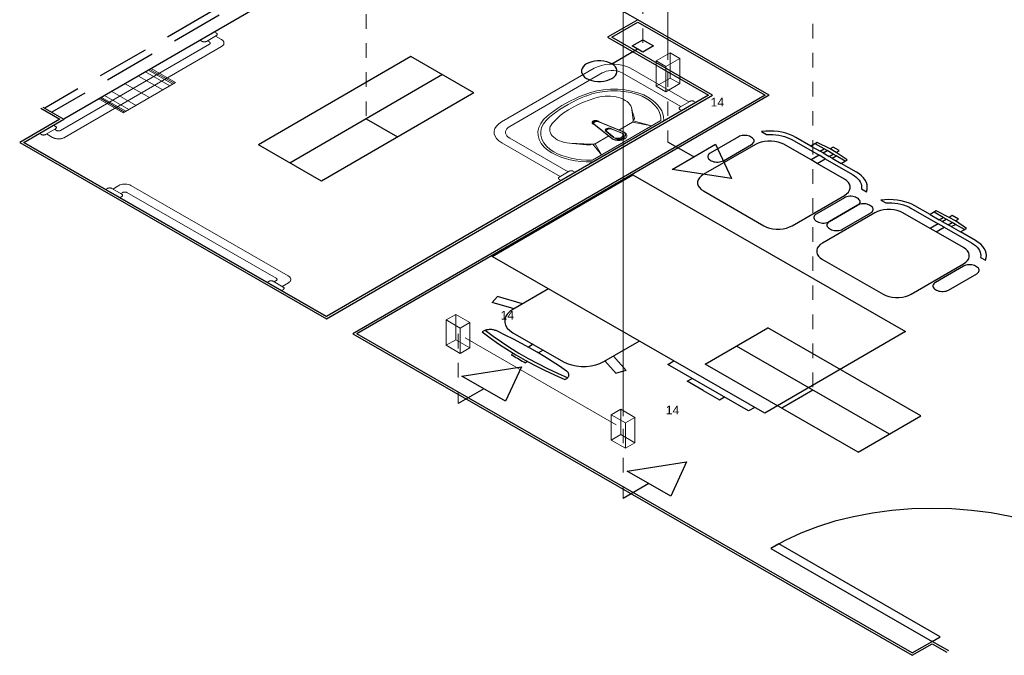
# Model space of a CAD drawing. Header units: feet. Extents: x -18 to 1038, y -110 to 48.
# Tile 2 of 199: x -7.4 to 1.07, y -89.58 to -84.11. Entities that reach past the tile are written whole.
import ezdxf

# ---------------------------------------------------------------- set-up
doc = ezdxf.new("R2010")
doc.units = ezdxf.units.FT
doc.header["$MEASUREMENT"] = 0
doc.linetypes.add('HIDDEN', pattern=[0.9525, 0.635, -0.3175])
doc.linetypes.add('JIS_02_1.2', pattern=[0.25, 0.125, -0.125])
for name, color, linetype in [('1', 1, 'Continuous'), ('Arq-parede-alta', 5, 'Continuous'), ('JANELA', 3, 'Continuous'), ('MOBILARIO', 8, 'Continuous'), ('P-SIMBOL', 5, 'Continuous'), ('parede', 5, 'Continuous'), ('porta', 3, 'Continuous'), ('PROJEÇÃO', 6, 'HIDDEN')]:
    doc.layers.add(name, color=color, linetype=linetype)
for name, color, linetype, lineweight in [('DI-Pontilhado', 7, 'JIS_02_1.2', 5), ('EL-Condutos', 4, 'Continuous', 5), ('EL-Conexões', 9, 'Continuous', 5), ('LOUÇAS', 1, 'Continuous', 9), ('Textos', 7, 'Continuous', 5)]:
    doc.layers.add(name, color=color, linetype=linetype, lineweight=lineweight)
doc.styles.add('Arial', font='arial.ttf')

msp = doc.modelspace()

# ---------------------------------------------------------------- linework, layer by layer
at = {"layer": '1', "color": 251}
msp.add_line((-2.0823, -84.1095), (-3.6445, -83.2115), dxfattribs=at)
msp.add_lwpolyline([(1.8315, -88.6548), (1.7072, -88.586), (1.5726, -88.524), (1.429, -88.4692), (1.2773, -88.4221), (1.119, -88.3831), (0.9552, -88.3525), (0.7873, -88.3305), (0.6166, -88.3173), (0.4446, -88.313), (0.2727, -88.3177), (0.1021, -88.3313), (-0.0656, -88.3537), (-0.2292, -88.3847), (-0.3873, -88.4242), (-0.5385, -88.4716), (-0.6818, -88.5267), (-0.8159, -88.5891), (-0.9397, -88.6582)], dxfattribs=at)
at = {"layer": 'Arq-parede-alta', "color": 3, "ltscale": 0.03}
for p, q in [((-1.4737, -84.7588), (-4.7576, -86.6628)), ((-0.9541, -84.7582), (-4.4972, -86.8125))]:
    msp.add_line(p, q, dxfattribs=at)
at = {"layer": 'Arq-parede-alta', "color": 251, "ltscale": 0.03}
msp.add_lwpolyline([(-0.9541, -84.7582), (-2.0823, -84.1095), (-2.3416, -84.2599), (-1.4737, -84.7588)], dxfattribs=at)
at = {"layer": 'DI-Pontilhado'}
for p, q in [((-4.4175, -79.0624), (-4.4175, -84.9624)), ((-0.5767, -81.3952), (-0.5767, -87.2952)), ((-2.0381, -81.9345), (-2.0381, -84.3345)), ((-1.8234, -84.562), (-1.8234, -85.162)), ((-3.6279, -86.8121), (-3.6279, -87.4121)), ((-2.2085, -87.6281), (-2.2085, -88.2281))]:
    msp.add_line(p, q, dxfattribs=at)
at = {"layer": 'EL-Condutos', "linetype": 'Continuous'}
for p, q in [((-1.8234, -84.4535), (-1.8234, -79.262)), ((-2.2085, -87.5196), (-2.2085, -82.3281)), ((-2.2693, -87.5932), (-3.5671, -86.847))]:
    msp.add_line(p, q, dxfattribs=at)
at = {"layer": 'EL-Conexões'}
for p, q in [((-1.9251, -84.6819), (-1.9251, -84.4649)), ((-1.8041, -84.6117), (-1.8041, -84.3947)), ((-1.7217, -84.6591), (-1.7217, -84.4421)), ((-1.8427, -84.7293), (-1.8427, -84.5123)), ((-3.6476, -86.8619), (-3.6476, -86.6449)), ((-3.7297, -86.9095), (-3.7297, -86.6925)), ((-3.5261, -86.9317), (-3.5261, -86.7147)), ((-3.6082, -86.9793), (-3.6082, -86.7623)), ((-2.3103, -87.7255), (-2.3103, -87.5085)), ((-2.2282, -87.6779), (-2.2282, -87.4609)), ((-2.1888, -87.7953), (-2.1888, -87.5783)), ((-2.1067, -87.7477), (-2.1067, -87.5307))]:
    msp.add_line(p, q, dxfattribs=at)
for points in [[(-1.8041, -84.3947), (-1.9251, -84.4649), (-1.8427, -84.5123), (-1.7217, -84.4421), (-1.8041, -84.3947)], [(-1.8041, -84.6117), (-1.9251, -84.6819), (-1.8427, -84.7293), (-1.7217, -84.6591), (-1.8041, -84.6117)], [(-3.7297, -86.6925), (-3.6082, -86.7623), (-3.5261, -86.7147), (-3.6476, -86.6449), (-3.7297, -86.6925)], [(-3.7297, -86.9095), (-3.6082, -86.9793), (-3.5261, -86.9317), (-3.6476, -86.8619), (-3.7297, -86.9095)], [(-2.3103, -87.5085), (-2.1888, -87.5783), (-2.1067, -87.5307), (-2.2282, -87.4609), (-2.3103, -87.5085)], [(-2.3103, -87.7255), (-2.1888, -87.7953), (-2.1067, -87.7477), (-2.2282, -87.6779), (-2.3103, -87.7255)]]:
    msp.add_lwpolyline(points, dxfattribs=at)
at = {"layer": 'JANELA', "color": 251}
for p, q in [((-2.3069, -84.2598), (-2.0822, -84.1295)), ((-2.0822, -84.1295), (-0.9887, -84.7582)), ((-1.4391, -84.7588), (-2.3069, -84.2598)), ((-4.7575, -86.6828), (-1.4391, -84.7588)), ((-0.9887, -84.7582), (-4.5319, -86.8126)), ((-7.2154, -84.8707), (-7.0502, -84.9656)), ((-7.0502, -84.9656), (-7.3958, -85.1661)), ((-7.3958, -85.1661), (-4.7575, -86.6828)), ((-4.5319, -86.8126), (0.2761, -89.5767)), ((0.2761, -89.5767), (0.4489, -89.4765)), ((0.4489, -89.4765), (0.5739, -89.5483))]:
    msp.add_line(p, q, dxfattribs=at)
at = {"layer": 'LOUÇAS', "color": 251}
for p, q in [((-6.2876, -84.5435), (-6.0793, -84.6633)), ((-6.2766, -84.5371), (-6.0683, -84.6569)), ((-6.2647, -84.5303), (-6.0564, -84.65)), ((-3.2532, -84.989), (-2.4581, -84.528)), ((-2.1463, -84.5276), (-1.643, -84.817)), ((-6.3747, -84.594), (-6.1664, -84.7138)), ((-6.3133, -84.5584), (-6.105, -84.6782)), ((-3.1837, -85.0289), (-2.3887, -84.5679)), ((-2.2155, -84.5677), (-1.7121, -84.8571)), ((-6.0564, -84.65), (-6.5058, -84.9106)), ((-6.2811, -84.7803), (-6.4894, -84.6606)), ((-6.5058, -84.9106), (-6.7141, -84.7908)), ((-6.7023, -84.784), (-6.494, -84.9037)), ((-6.6913, -84.7776), (-6.483, -84.8973)), ((-6.6656, -84.7627), (-6.4573, -84.8824)), ((-6.6041, -84.7271), (-6.3958, -84.8468)), ((-1.8843, -84.9768), (-2.4719, -85.3174)), ((-2.4707, -85.0001), (-2.321, -85.1203)), ((-2.461, -85.0057), (-2.3113, -85.1259)), ((-2.4565, -85.3287), (-1.8662, -84.9865)), ((-2.4355, -84.9797), (-2.2266, -85.0656)), ((-2.4258, -84.9853), (-2.2169, -85.0711)), ((-2.315, -85.0455), (-2.2394, -85.0766)), ((-2.3053, -85.0511), (-2.2297, -85.0821)), ((-2.2466, -85.0589), (-2.1291, -84.9908)), ((-1.964, -85.023), (-2.1291, -84.9908)), ((-1.964, -85.023), (-2.122, -84.9798)), ((-2.68, -85.4182), (-3.1834, -85.1289)), ((-2.4502, -85.1769), (-2.3327, -85.1088)), ((-2.3562, -85.0694), (-2.3021, -85.1129)), ((-2.3465, -85.0749), (-2.2924, -85.1185)), ((-2.7491, -85.4583), (-3.2525, -85.1689)), ((-2.3937, -85.2721), (-2.4692, -85.1811)), ((-2.3937, -85.2721), (-2.4502, -85.1769))]:
    msp.add_line(p, q, dxfattribs=at)
for points in [[(-5.8433, -84.2859), (-5.826, -84.2959), (-5.826, -84.2959), (-5.8227, -84.2975), (-5.819, -84.2987), (-5.815, -84.2996), (-5.8108, -84.3), (-5.8065, -84.3), (-5.8023, -84.2996), (-5.7983, -84.2987), (-5.7946, -84.2975), (-5.7913, -84.2959), (-5.7913, -84.2959), (-5.7913, -84.2959), (-5.7049, -84.2458), (-5.7049, -84.2458), (-5.7022, -84.2439), (-5.7, -84.2417), (-5.6986, -84.2394), (-5.6978, -84.237), (-5.6979, -84.2345), (-5.6986, -84.2321), (-5.7001, -84.2298), (-5.7022, -84.2277), (-5.705, -84.2258), (-5.705, -84.2258), (-5.705, -84.2258), (-5.7223, -84.2158)], [(-7.1654, -85.0926), (-7.1133, -85.1225), (-7.1133, -85.1225), (-7.1086, -85.125), (-7.1035, -85.1272), (-7.0981, -85.1292), (-7.0924, -85.1309), (-7.0864, -85.1323), (-7.0803, -85.1334), (-7.0741, -85.1342), (-7.0677, -85.1347), (-7.0613, -85.1349), (-7.0549, -85.1347), (-7.0485, -85.1342), (-7.0423, -85.1334), (-7.0362, -85.1323), (-7.0302, -85.1309), (-7.0246, -85.1291), (-7.0192, -85.1271), (-7.0141, -85.1249), (-7.0094, -85.1224), (-7.0094, -85.1224), (-7.0094, -85.1224), (-5.6612, -84.3407), (-5.6612, -84.3407), (-5.6569, -84.338), (-5.653, -84.335), (-5.6496, -84.3319), (-5.6467, -84.3286), (-5.6442, -84.3252), (-5.6423, -84.3217), (-5.6409, -84.3181), (-5.6401, -84.3144), (-5.6398, -84.3107), (-5.6401, -84.307), (-5.641, -84.3033), (-5.6424, -84.2997), (-5.6443, -84.2962), (-5.6468, -84.2928), (-5.6498, -84.2895), (-5.6532, -84.2864), (-5.6571, -84.2834), (-5.6615, -84.2807), (-5.6615, -84.2807), (-5.6615, -84.2807), (-5.7135, -84.2508)], [(-5.7827, -84.2909), (-5.7653, -84.3008), (-5.7653, -84.3008), (-5.7639, -84.3018), (-5.7626, -84.3027), (-5.7614, -84.3038), (-5.7604, -84.3049), (-5.7596, -84.306), (-5.759, -84.3072), (-5.7585, -84.3084), (-5.7582, -84.3096), (-5.7581, -84.3108), (-5.7582, -84.3121), (-5.7585, -84.3133), (-5.7589, -84.3145), (-5.7596, -84.3157), (-5.7604, -84.3168), (-5.7614, -84.3179), (-5.7625, -84.319), (-5.7638, -84.3199), (-5.7652, -84.3208), (-5.7652, -84.3208), (-5.7652, -84.3208), (-7.0442, -85.0624), (-7.0442, -85.0624), (-7.0458, -85.0633), (-7.0475, -85.064), (-7.0493, -85.0647), (-7.0512, -85.0652), (-7.0532, -85.0657), (-7.0552, -85.0661), (-7.0573, -85.0664), (-7.0594, -85.0665), (-7.0615, -85.0666), (-7.0637, -85.0665), (-7.0658, -85.0664), (-7.0679, -85.0661), (-7.0699, -85.0657), (-7.0719, -85.0653), (-7.0738, -85.0647), (-7.0756, -85.064), (-7.0773, -85.0633), (-7.0789, -85.0625), (-7.0789, -85.0625), (-7.0789, -85.0625), (-7.0962, -85.0525)], [(-2.1463, -84.5276), (-2.1758, -84.5134), (-2.2092, -84.5023), (-2.2453, -84.4948), (-2.2832, -84.491), (-2.3216, -84.491), (-2.3594, -84.4949), (-2.3955, -84.5025), (-2.4287, -84.5137), (-2.4581, -84.528)], [(-2.2155, -84.5677), (-2.2319, -84.5598), (-2.2504, -84.5536), (-2.2705, -84.5494), (-2.2915, -84.5473), (-2.3128, -84.5474), (-2.3339, -84.5495), (-2.3539, -84.5538), (-2.3724, -84.5599), (-2.3887, -84.5679)], [(-2.0304, -84.7573), (-2.0815, -84.7383), (-2.1367, -84.7236), (-2.1949, -84.7135), (-2.255, -84.7082), (-2.3158, -84.7079), (-2.3761, -84.7125), (-2.4347, -84.722), (-2.4904, -84.7361), (-2.5421, -84.7546)], [(-2.0455, -84.7685), (-2.0936, -84.7505), (-2.1457, -84.7367), (-2.2006, -84.7272), (-2.2573, -84.7223), (-2.3146, -84.722), (-2.3714, -84.7264), (-2.4266, -84.7353), (-2.479, -84.7486), (-2.5277, -84.766)], [(-2.5421, -84.7546), (-2.5832, -84.7715), (-2.6231, -84.7894), (-2.6616, -84.8083), (-2.6988, -84.8281), (-2.7344, -84.8487), (-2.7685, -84.8703), (-2.801, -84.8926), (-2.8319, -84.9157), (-2.861, -84.9395)], [(-2.5273, -84.7659), (-2.5679, -84.7825), (-2.6072, -84.8001), (-2.6451, -84.8187), (-2.6817, -84.8382), (-2.7168, -84.8586), (-2.7504, -84.8798), (-2.7824, -84.9017), (-2.8127, -84.9245), (-2.8414, -84.948)], [(-2.4526, -84.7855), (-2.5019, -84.8016), (-2.5493, -84.8197), (-2.5944, -84.8395), (-2.637, -84.8611), (-2.677, -84.8842), (-2.7142, -84.909), (-2.7484, -84.9351), (-2.7794, -84.9625), (-2.8071, -84.991)], [(-2.1348, -84.8781), (-2.1376, -84.8645), (-2.1432, -84.8511), (-2.1513, -84.8381), (-2.162, -84.8258), (-2.1752, -84.8143), (-2.1905, -84.8037), (-2.2078, -84.7943), (-2.2269, -84.786), (-2.2476, -84.7791), (-2.2695, -84.7736), (-2.2923, -84.7696), (-2.3158, -84.7672), (-2.3396, -84.7663), (-2.3635, -84.7671), (-2.387, -84.7694), (-2.4099, -84.7733), (-2.4319, -84.7787), (-2.4526, -84.7855)], [(-1.8843, -84.9768), (-1.8846, -84.9505), (-1.8896, -84.9244), (-1.8992, -84.8987), (-1.9134, -84.8737), (-1.932, -84.8497), (-1.9547, -84.827), (-1.9814, -84.8057), (-2.0118, -84.7861), (-2.0455, -84.7685)], [(-1.8596, -84.9734), (-1.8606, -84.9461), (-1.8664, -84.919), (-1.8769, -84.8923), (-1.8921, -84.8664), (-1.9117, -84.8416), (-1.9356, -84.818), (-1.9636, -84.7959), (-1.9953, -84.7756), (-2.0304, -84.7573)], [(-1.7033, -84.892), (-1.7207, -84.8821), (-1.7207, -84.8821), (-1.7234, -84.8802), (-1.7256, -84.8781), (-1.7271, -84.8757), (-1.7278, -84.8733), (-1.7278, -84.8708), (-1.7271, -84.8684), (-1.7256, -84.8661), (-1.7235, -84.864), (-1.7208, -84.8621), (-1.7208, -84.8621), (-1.7208, -84.8621), (-1.6343, -84.812), (-1.6343, -84.812), (-1.6328, -84.8111), (-1.6311, -84.8104), (-1.6293, -84.8097), (-1.6274, -84.8091), (-1.6254, -84.8087), (-1.6234, -84.8083), (-1.6213, -84.808), (-1.6192, -84.8079), (-1.617, -84.8078), (-1.6149, -84.8079), (-1.6128, -84.808), (-1.6107, -84.8083), (-1.6087, -84.8086), (-1.6067, -84.8091), (-1.6048, -84.8097), (-1.603, -84.8103), (-1.6013, -84.8111), (-1.5997, -84.8119), (-1.5997, -84.8119), (-1.5997, -84.8119), (-1.5823, -84.8219)], [(-2.1124, -84.9574), (-2.1149, -84.9486), (-2.1173, -84.9398), (-2.1197, -84.931), (-2.1222, -84.9222), (-2.1247, -84.9134), (-2.1272, -84.9046), (-2.1297, -84.8958), (-2.1323, -84.887), (-2.1348, -84.8781)], [(-2.122, -84.9798), (-2.1233, -84.9685), (-2.1246, -84.9572), (-2.126, -84.9459), (-2.1274, -84.9346), (-2.1288, -84.9233), (-2.1303, -84.912), (-2.1318, -84.9007), (-2.1333, -84.8894), (-2.1348, -84.8781)], [(-2.861, -84.9395), (-2.8929, -84.9694), (-2.9171, -85.0016), (-2.9332, -85.0355), (-2.9409, -85.0703), (-2.9401, -85.1054), (-2.9308, -85.1401), (-2.913, -85.1737), (-2.8873, -85.2055), (-2.8541, -85.2349)], [(-2.8411, -84.9478), (-2.8711, -84.9759), (-2.8939, -85.0063), (-2.9092, -85.0382), (-2.9165, -85.071), (-2.9157, -85.1041), (-2.9069, -85.1368), (-2.8903, -85.1684), (-2.8661, -85.1984), (-2.8349, -85.2262)], [(-2.4188, -84.9865), (-2.421, -84.9844), (-2.4236, -84.9826), (-2.4266, -84.9809), (-2.43, -84.9795), (-2.4338, -84.9784), (-2.4377, -84.9776), (-2.4418, -84.9771), (-2.446, -84.977), (-2.4502, -84.9772), (-2.4543, -84.9777), (-2.4582, -84.9786), (-2.4619, -84.9797), (-2.4652, -84.9812), (-2.4682, -84.9829), (-2.4707, -84.9849), (-2.4727, -84.987), (-2.4742, -84.9893), (-2.4751, -84.9916), (-2.4755, -84.994), (-2.4752, -84.9964), (-2.4744, -84.9988), (-2.473, -85.0011), (-2.471, -85.0032), (-2.4686, -85.0052), (-2.4657, -85.007), (-2.4624, -85.0085), (-2.4588, -85.0097)], [(-2.1228, -84.9722), (-2.1204, -84.971), (-2.1182, -84.9697), (-2.1163, -84.9682), (-2.1147, -84.9665), (-2.1135, -84.9648), (-2.1127, -84.963), (-2.1122, -84.9612), (-2.1121, -84.9593), (-2.1124, -84.9574)], [(-1.8662, -84.9865), (-1.8649, -84.9852), (-1.8638, -84.9838), (-1.8627, -84.9824), (-1.8618, -84.9809), (-1.8611, -84.9795), (-1.8605, -84.978), (-1.86, -84.9765), (-1.8597, -84.9749), (-1.8596, -84.9734)], [(-7.226, -85.0876), (-7.2087, -85.0976), (-7.2087, -85.0976), (-7.2054, -85.0992), (-7.2017, -85.1004), (-7.1977, -85.1013), (-7.1935, -85.1017), (-7.1892, -85.1017), (-7.185, -85.1012), (-7.181, -85.1004), (-7.1773, -85.0992), (-7.174, -85.0976), (-7.174, -85.0976), (-7.174, -85.0976), (-7.0876, -85.0475), (-7.0876, -85.0475), (-7.0849, -85.0456), (-7.0827, -85.0434), (-7.0813, -85.0411), (-7.0805, -85.0387), (-7.0806, -85.0362), (-7.0813, -85.0338), (-7.0828, -85.0315), (-7.0849, -85.0294), (-7.0877, -85.0275), (-7.0877, -85.0275), (-7.0877, -85.0275), (-7.105, -85.0175)], [(-3.2532, -84.989), (-3.2778, -85.006), (-3.2969, -85.0252), (-3.31, -85.0461), (-3.3166, -85.0679), (-3.3165, -85.0901), (-3.3098, -85.112), (-3.2966, -85.1328), (-3.2773, -85.152), (-3.2525, -85.1689)], [(-3.1837, -85.0289), (-3.1974, -85.0383), (-3.2081, -85.049), (-3.2153, -85.0606), (-3.219, -85.0727), (-3.2189, -85.0851), (-3.2152, -85.0972), (-3.2078, -85.1088), (-3.1971, -85.1194), (-3.1834, -85.1289)], [(-2.8071, -84.991), (-2.8188, -85.003), (-2.828, -85.0157), (-2.8347, -85.029), (-2.8386, -85.0426), (-2.8398, -85.0563), (-2.8382, -85.0701), (-2.8339, -85.0836), (-2.8269, -85.0968), (-2.8173, -85.1094), (-2.8053, -85.1213), (-2.7909, -85.1323), (-2.7744, -85.1423), (-2.7561, -85.1511), (-2.7361, -85.1586), (-2.7147, -85.1648), (-2.6922, -85.1694), (-2.669, -85.1725), (-2.6453, -85.1741)], [(-2.4355, -84.9797), (-2.4387, -84.9793), (-2.4421, -84.9792), (-2.4454, -84.9793), (-2.4487, -84.9796), (-2.4519, -84.9801), (-2.455, -84.9808), (-2.4579, -84.9817), (-2.4606, -84.9828), (-2.4631, -84.9841), (-2.4653, -84.9856), (-2.4672, -84.9871), (-2.4688, -84.9888), (-2.4701, -84.9906), (-2.4709, -84.9925), (-2.4714, -84.9944), (-2.4716, -84.9963), (-2.4713, -84.9982), (-2.4707, -85.0001)], [(-2.4091, -84.9921), (-2.4112, -84.99), (-2.4139, -84.9881), (-2.4169, -84.9865), (-2.4203, -84.9851), (-2.424, -84.9839), (-2.428, -84.9831), (-2.4321, -84.9827), (-2.4363, -84.9825), (-2.4405, -84.9827), (-2.4446, -84.9833), (-2.4485, -84.9842), (-2.4522, -84.9853), (-2.4555, -84.9868), (-2.4585, -84.9885), (-2.461, -84.9904), (-2.463, -84.9926), (-2.4645, -84.9948), (-2.4654, -84.9972), (-2.4657, -84.9996), (-2.4655, -85.002), (-2.4647, -85.0044), (-2.4633, -85.0067), (-2.4613, -85.0088), (-2.4589, -85.0108), (-2.456, -85.0125), (-2.4527, -85.014), (-2.449, -85.0153)], [(-2.4258, -84.9853), (-2.429, -84.9849), (-2.4324, -84.9848), (-2.4357, -84.9849), (-2.439, -84.9852), (-2.4422, -84.9857), (-2.4453, -84.9864), (-2.4482, -84.9873), (-2.4509, -84.9884), (-2.4534, -84.9897), (-2.4556, -84.9911), (-2.4575, -84.9927), (-2.4591, -84.9944), (-2.4604, -84.9962), (-2.4612, -84.9981), (-2.4617, -85), (-2.4619, -85.0019), (-2.4616, -85.0038), (-2.461, -85.0057)], [(-2.315, -85.0455), (-2.319, -85.0441), (-2.3233, -85.0432), (-2.3277, -85.0426), (-2.3323, -85.0424), (-2.3369, -85.0427), (-2.3413, -85.0433), (-2.3456, -85.0443), (-2.3495, -85.0457), (-2.353, -85.0475), (-2.3559, -85.0495), (-2.3583, -85.0517), (-2.3601, -85.0542), (-2.3612, -85.0568), (-2.3616, -85.0594), (-2.3613, -85.062), (-2.3603, -85.0646), (-2.3586, -85.0671), (-2.3562, -85.0694)], [(-2.3053, -85.0511), (-2.3093, -85.0497), (-2.3135, -85.0488), (-2.318, -85.0482), (-2.3226, -85.048), (-2.3272, -85.0482), (-2.3316, -85.0489), (-2.3359, -85.0499), (-2.3398, -85.0513), (-2.3432, -85.053), (-2.3462, -85.0551), (-2.3486, -85.0573), (-2.3504, -85.0598), (-2.3515, -85.0623), (-2.3519, -85.065), (-2.3516, -85.0676), (-2.3505, -85.0702), (-2.3488, -85.0727), (-2.3465, -85.0749)], [(-2.1291, -84.9908), (-2.1276, -84.9898), (-2.1262, -84.9887), (-2.1249, -84.9875), (-2.1239, -84.9863), (-2.1231, -84.9851), (-2.1225, -84.9838), (-2.1221, -84.9825), (-2.1219, -84.9811), (-2.122, -84.9798)], [(-2.321, -85.1203), (-2.316, -85.1253), (-2.3099, -85.1298), (-2.3027, -85.1338), (-2.2946, -85.1371), (-2.2857, -85.1397), (-2.2763, -85.1416), (-2.2666, -85.1428), (-2.2567, -85.1431), (-2.2468, -85.1426), (-2.2371, -85.1413), (-2.2278, -85.1393), (-2.2191, -85.1365), (-2.2111, -85.133), (-2.2041, -85.129), (-2.1982, -85.1244), (-2.1934, -85.1193), (-2.1899, -85.114), (-2.1877, -85.1084), (-2.1869, -85.1026), (-2.1875, -85.0969), (-2.1895, -85.0913), (-2.1928, -85.0859), (-2.1975, -85.0808), (-2.2033, -85.0761), (-2.2102, -85.072), (-2.218, -85.0684), (-2.2266, -85.0656)], [(-2.3113, -85.1259), (-2.3063, -85.1309), (-2.3002, -85.1354), (-2.2929, -85.1393), (-2.2849, -85.1427), (-2.276, -85.1453), (-2.2666, -85.1472), (-2.2569, -85.1483), (-2.247, -85.1487), (-2.2371, -85.1482), (-2.2274, -85.1469), (-2.2181, -85.1449), (-2.2094, -85.1421), (-2.2014, -85.1386), (-2.1944, -85.1346), (-2.1885, -85.13), (-2.1837, -85.1249), (-2.1802, -85.1195), (-2.178, -85.1139), (-2.1772, -85.1082), (-2.1778, -85.1025), (-2.1798, -85.0969), (-2.1831, -85.0915), (-2.1878, -85.0864), (-2.1936, -85.0817), (-2.2005, -85.0776), (-2.2083, -85.074), (-2.2169, -85.0711)], [(-2.3021, -85.1129), (-2.2989, -85.1165), (-2.2949, -85.1198), (-2.2901, -85.1227), (-2.2846, -85.1252), (-2.2786, -85.1273), (-2.2721, -85.1288), (-2.2652, -85.1297), (-2.2583, -85.13), (-2.2513, -85.1298), (-2.2444, -85.129), (-2.2379, -85.1276), (-2.2317, -85.1257), (-2.2261, -85.1232), (-2.2212, -85.1204), (-2.217, -85.1171), (-2.2137, -85.1136), (-2.2113, -85.1098), (-2.2099, -85.1058), (-2.2095, -85.1018), (-2.2102, -85.0977), (-2.2118, -85.0938), (-2.2144, -85.0901), (-2.2179, -85.0866), (-2.2223, -85.0834), (-2.2274, -85.0807), (-2.2332, -85.0784), (-2.2394, -85.0766)], [(-2.2924, -85.1185), (-2.2892, -85.1221), (-2.2852, -85.1254), (-2.2804, -85.1283), (-2.2749, -85.1308), (-2.2689, -85.1328), (-2.2624, -85.1343), (-2.2555, -85.1353), (-2.2486, -85.1356), (-2.2416, -85.1354), (-2.2347, -85.1345), (-2.2282, -85.1332), (-2.222, -85.1312), (-2.2164, -85.1288), (-2.2115, -85.126), (-2.2073, -85.1227), (-2.204, -85.1191), (-2.2016, -85.1153), (-2.2002, -85.1114), (-2.1998, -85.1073), (-2.2005, -85.1033), (-2.2021, -85.0994), (-2.2047, -85.0956), (-2.2082, -85.0922), (-2.2126, -85.089), (-2.2177, -85.0862), (-2.2235, -85.0839), (-2.2297, -85.0821)], [(-2.8349, -85.2262), (-2.8047, -85.2452), (-2.7713, -85.2625), (-2.735, -85.2776), (-2.6962, -85.2906), (-2.6554, -85.3012), (-2.6129, -85.3094), (-2.5692, -85.315), (-2.5248, -85.318), (-2.48, -85.3185)], [(-2.6453, -85.1741), (-2.63, -85.1755), (-2.6148, -85.177), (-2.5995, -85.1784), (-2.5842, -85.1798), (-2.569, -85.1812), (-2.5537, -85.1826), (-2.5384, -85.184), (-2.5231, -85.1853), (-2.5078, -85.1867)], [(-2.6453, -85.1741), (-2.6257, -85.175), (-2.6062, -85.1758), (-2.5866, -85.1766), (-2.5671, -85.1774), (-2.5475, -85.1782), (-2.5279, -85.1789), (-2.5084, -85.1797), (-2.4888, -85.1804), (-2.4692, -85.1811)], [(-2.5078, -85.1867), (-2.5046, -85.1869), (-2.5014, -85.1868), (-2.4982, -85.1865), (-2.4951, -85.186), (-2.4921, -85.1853), (-2.4893, -85.1844), (-2.4867, -85.1833), (-2.4843, -85.1821), (-2.4823, -85.1806)], [(-2.4692, -85.1811), (-2.4669, -85.1811), (-2.4646, -85.181), (-2.4623, -85.1808), (-2.46, -85.1804), (-2.4579, -85.1799), (-2.4558, -85.1794), (-2.4538, -85.1786), (-2.4519, -85.1778), (-2.4502, -85.1769)], [(-2.8541, -85.2349), (-2.8222, -85.2551), (-2.7869, -85.2733), (-2.7486, -85.2894), (-2.7077, -85.3031), (-2.6645, -85.3143), (-2.6196, -85.323), (-2.5735, -85.3289), (-2.5265, -85.3322), (-2.4791, -85.3326)], [(-2.4798, -85.3185), (-2.4789, -85.3184), (-2.4779, -85.3184), (-2.4769, -85.3183), (-2.476, -85.3182), (-2.475, -85.3181), (-2.4741, -85.3179), (-2.4731, -85.3177), (-2.4722, -85.3175), (-2.4713, -85.3173)], [(-2.4791, -85.3326), (-2.4765, -85.3325), (-2.4738, -85.3323), (-2.4712, -85.3321), (-2.4686, -85.3317), (-2.4661, -85.3313), (-2.4636, -85.3308), (-2.4612, -85.3302), (-2.4588, -85.3295), (-2.4565, -85.3287)], [(-2.7404, -85.4933), (-2.7577, -85.4833), (-2.7577, -85.4833), (-2.7592, -85.4824), (-2.7605, -85.4815), (-2.7616, -85.4804), (-2.7626, -85.4793), (-2.7634, -85.4782), (-2.7641, -85.477), (-2.7645, -85.4758), (-2.7648, -85.4746), (-2.7649, -85.4734), (-2.7648, -85.4721), (-2.7646, -85.4709), (-2.7641, -85.4697), (-2.7635, -85.4685), (-2.7626, -85.4674), (-2.7617, -85.4663), (-2.7605, -85.4652), (-2.7592, -85.4643), (-2.7578, -85.4633), (-2.7578, -85.4633), (-2.7578, -85.4633), (-2.6714, -85.4132), (-2.6714, -85.4132), (-2.6698, -85.4124), (-2.6681, -85.4116), (-2.6663, -85.411), (-2.6644, -85.4104), (-2.6624, -85.4099), (-2.6604, -85.4096), (-2.6583, -85.4093), (-2.6562, -85.4091), (-2.6541, -85.4091), (-2.6519, -85.4091), (-2.6498, -85.4093), (-2.6477, -85.4095), (-2.6457, -85.4099), (-2.6437, -85.4104), (-2.6418, -85.411), (-2.64, -85.4116), (-2.6383, -85.4124), (-2.6367, -85.4132), (-2.6367, -85.4132), (-2.6367, -85.4132), (-2.6194, -85.4232)], [(-6.5353, -85.6408), (-6.5181, -85.6308), (-6.5181, -85.6308), (-6.5153, -85.6289), (-6.5132, -85.6268), (-6.5117, -85.6244), (-6.511, -85.622), (-6.511, -85.6195), (-6.5118, -85.6171), (-6.5132, -85.6148), (-6.5154, -85.6127), (-6.5181, -85.6108), (-6.5181, -85.6108), (-6.5181, -85.6108), (-6.6049, -85.5609), (-6.6049, -85.5609), (-6.6065, -85.5601), (-6.6082, -85.5593), (-6.61, -85.5586), (-6.6119, -85.5581), (-6.6139, -85.5576), (-6.6159, -85.5572), (-6.618, -85.557), (-6.6201, -85.5568), (-6.6223, -85.5568), (-6.6244, -85.5568), (-6.6265, -85.557), (-6.6286, -85.5573), (-6.6306, -85.5576), (-6.6326, -85.5581), (-6.6345, -85.5587), (-6.6363, -85.5593), (-6.638, -85.5601), (-6.6396, -85.5609), (-6.6396, -85.5609), (-6.6396, -85.5609), (-6.6568, -85.571)], [(-5.1382, -86.4041), (-5.0864, -86.374), (-5.0864, -86.374), (-5.0782, -86.3684), (-5.0718, -86.3619), (-5.0674, -86.355), (-5.0652, -86.3477), (-5.0653, -86.3403), (-5.0675, -86.333), (-5.0719, -86.3261), (-5.0784, -86.3197), (-5.0866, -86.314), (-5.0866, -86.314), (-5.0866, -86.314), (-6.4405, -85.5357), (-6.4405, -85.5357), (-6.4503, -85.5309), (-6.4614, -85.5273), (-6.4735, -85.5247), (-6.4861, -85.5235), (-6.4989, -85.5235), (-6.5115, -85.5248), (-6.5235, -85.5273), (-6.5346, -85.531), (-6.5444, -85.5358), (-6.5444, -85.5358), (-6.5444, -85.5358), (-6.5962, -85.5659)], [(-6.5268, -85.6058), (-6.5095, -85.5958), (-6.5095, -85.5958), (-6.5063, -85.5942), (-6.5026, -85.5929), (-6.4986, -85.5921), (-6.4944, -85.5917), (-6.4901, -85.5917), (-6.4859, -85.5921), (-6.4819, -85.5929), (-6.4782, -85.5941), (-6.4749, -85.5957), (-6.4749, -85.5957), (-6.4749, -85.5957), (-5.1905, -86.3342), (-5.1905, -86.3342), (-5.1877, -86.336), (-5.1856, -86.3382), (-5.1841, -86.3405), (-5.1833, -86.3429), (-5.1833, -86.3454), (-5.1841, -86.3478), (-5.1855, -86.3501), (-5.1876, -86.3523), (-5.1904, -86.3542), (-5.1904, -86.3542), (-5.1904, -86.3542), (-5.2077, -86.3642)], [(-5.1468, -86.4391), (-5.1295, -86.4291), (-5.1295, -86.4291), (-5.1267, -86.4272), (-5.1246, -86.4251), (-5.1232, -86.4227), (-5.1224, -86.4203), (-5.1224, -86.4178), (-5.1232, -86.4154), (-5.1247, -86.4131), (-5.1268, -86.411), (-5.1296, -86.4091), (-5.1296, -86.4091), (-5.1296, -86.4091), (-5.2163, -86.3592), (-5.2163, -86.3592), (-5.2179, -86.3584), (-5.2196, -86.3576), (-5.2214, -86.3569), (-5.2233, -86.3564), (-5.2253, -86.3559), (-5.2273, -86.3555), (-5.2294, -86.3553), (-5.2315, -86.3551), (-5.2337, -86.3551), (-5.2358, -86.3551), (-5.2379, -86.3553), (-5.24, -86.3556), (-5.2421, -86.3559), (-5.244, -86.3564), (-5.2459, -86.357), (-5.2477, -86.3576), (-5.2494, -86.3584), (-5.251, -86.3592), (-5.251, -86.3592), (-5.251, -86.3592), (-5.2683, -86.3693)]]:
    msp.add_lwpolyline(points, dxfattribs=at)
at = {"layer": 'MOBILARIO', "color": 251}
for p, q in [((-0.5155, -85.2412), (-0.481, -85.2212)), ((-0.3769, -85.251), (-0.429, -85.2211)), ((-0.4895, -85.2562), (-0.5155, -85.2412)), ((-0.4895, -85.2562), (-0.4549, -85.2361)), ((-0.4374, -85.2861), (-0.4029, -85.2661)), ((-0.4114, -85.3011), (-0.4374, -85.2861)), ((-0.4114, -85.3011), (-0.3768, -85.281)), ((-0.3768, -85.281), (-0.4029, -85.2661)), ((0.5086, -85.8299), (0.5431, -85.8099)), ((0.6472, -85.8398), (0.5951, -85.8098)), ((0.5346, -85.8449), (0.5086, -85.8299)), ((0.5346, -85.8449), (0.5692, -85.8249)), ((0.5867, -85.8748), (0.6212, -85.8548)), ((0.6127, -85.8898), (0.5867, -85.8748)), ((0.6127, -85.8898), (0.6473, -85.8698)), ((0.6473, -85.8698), (0.6212, -85.8548)), ((-3.3333, -86.541), (-3.2891, -86.4905)), ((-3.0733, -86.5537), (-3.2891, -86.4905)), ((-2.8507, -86.4246), (-3.1561, -86.6017)), ((-3.146, -86.5958), (-3.3334, -86.541)), ((-3.1554, -86.8017), (-2.7214, -87.0512)), ((-2.9818, -86.9015), (-3.0234, -86.9256)), ((-2.375, -87.0507), (-2.0696, -86.8737)), ((-3.1517, -86.9799), (-3.1704, -86.9908)), ((-2.895, -86.9514), (-2.9366, -86.9755)), ((-2.2922, -87.0027), (-2.1819, -87.127)), ((-3.0302, -87.0498), (-3.0489, -87.0606)), ((-2.3649, -87.0449), (-2.2691, -87.1528)), ((-1.8239, -87.0748), (-1.772, -87.0448)), ((-1.1296, -87.474), (-1.8239, -87.0748)), ((-2.2709, -87.1508), (-2.1837, -87.125)), ((-1.6588, -87.2196), (-1.6156, -87.1946)), ((-1.5199, -87.2995), (-1.6588, -87.2196)), ((-1.5199, -87.2995), (-1.3811, -87.3793)), ((-1.3811, -87.3793), (-1.3378, -87.3542)), ((-1.0777, -87.4439), (-1.1296, -87.474))]:
    msp.add_line(p, q, dxfattribs=at)
for points in [[(-0.5932, -85.3163), (-0.8275, -85.1816), (-0.8275, -85.1816), (-0.8505, -85.1705), (-0.8764, -85.1619), (-0.9045, -85.1561), (-0.9339, -85.1531), (-0.9638, -85.1531), (-0.9932, -85.1562), (-1.0213, -85.1621), (-1.0471, -85.1708), (-1.07, -85.1819), (-1.07, -85.1819), (-1.07, -85.1819), (-1.5194, -85.4424), (-1.5194, -85.4424), (-1.5385, -85.4557), (-1.5534, -85.4706), (-1.5636, -85.4869), (-1.5687, -85.5039), (-1.5687, -85.5211), (-1.5634, -85.5381), (-1.5531, -85.5543), (-1.5381, -85.5692), (-1.5189, -85.5824), (-1.5189, -85.5824), (-1.5189, -85.5824), (-0.9981, -85.8818), (-0.9981, -85.8818), (-0.9752, -85.8929), (-0.9493, -85.9015), (-0.9212, -85.9073), (-0.8917, -85.9103), (-0.8619, -85.9102), (-0.8324, -85.9072), (-0.8044, -85.9013), (-0.7785, -85.8926), (-0.7557, -85.8815), (-0.7557, -85.8815), (-0.7557, -85.8815), (-0.3063, -85.6209), (-0.3063, -85.6209), (-0.2871, -85.6077), (-0.2722, -85.5927), (-0.2621, -85.5765), (-0.2569, -85.5595), (-0.257, -85.5423), (-0.2623, -85.5253), (-0.2725, -85.5091), (-0.2875, -85.4941), (-0.3068, -85.4809), (-0.3068, -85.4809), (-0.3068, -85.4809), (-0.5411, -85.3462), (-0.472, -85.3061), (-0.2377, -85.4409), (-0.2377, -85.4409), (-0.2199, -85.4521), (-0.2042, -85.4643), (-0.1905, -85.4774), (-0.1792, -85.4911), (-0.1702, -85.5054), (-0.1637, -85.5202), (-0.1597, -85.5352), (-0.1583, -85.5504), (-0.1595, -85.5656), (-0.1595, -85.5656), (-0.1595, -85.5656), (-0.1167, -85.5903), (-0.1167, -85.5903), (-0.111, -85.5701), (-0.1094, -85.5496), (-0.1116, -85.5292), (-0.1178, -85.509), (-0.1278, -85.4894), (-0.1415, -85.4706), (-0.1588, -85.4527), (-0.1794, -85.436), (-0.2031, -85.4208), (-0.2031, -85.4208), (-0.2031, -85.4208), (-0.3333, -85.346), (-0.2814, -85.3159), (-0.3769, -85.251), (-0.351, -85.236), (-0.4031, -85.2061), (-0.429, -85.2211), (-0.5418, -85.1662), (-0.5936, -85.1963), (-0.7238, -85.1215), (-0.7238, -85.1215), (-0.7503, -85.1078), (-0.7792, -85.096), (-0.8102, -85.0861), (-0.843, -85.0783), (-0.877, -85.0726), (-0.9119, -85.0691), (-0.9473, -85.0679), (-0.9827, -85.0689), (-1.0177, -85.0723), (-1.0177, -85.0723), (-1.0177, -85.0723), (-0.9748, -85.0969), (-0.9748, -85.0969), (-0.9485, -85.0962), (-0.9221, -85.0969), (-0.896, -85.0991), (-0.8705, -85.1028), (-0.8456, -85.1079), (-0.8218, -85.1144), (-0.7992, -85.1222), (-0.778, -85.1313), (-0.7584, -85.1415), (-0.7584, -85.1415), (-0.7584, -85.1415), (-0.5241, -85.2762), (-0.5932, -85.3163)], [(-1.1049, -85.1219), (-1.1135, -85.1169), (-1.1135, -85.1169), (-1.1234, -85.1122), (-1.1345, -85.1085), (-1.1465, -85.106), (-1.1591, -85.1047), (-1.172, -85.1047), (-1.1846, -85.106), (-1.1966, -85.1086), (-1.2077, -85.1123), (-1.2175, -85.1171), (-1.2175, -85.1171), (-1.2175, -85.1171), (-1.4594, -85.2574), (-1.4594, -85.2574), (-1.4676, -85.263), (-1.474, -85.2694), (-1.4784, -85.2764), (-1.4806, -85.2837), (-1.4806, -85.2911), (-1.4783, -85.2984), (-1.4739, -85.3053), (-1.4675, -85.3117), (-1.4592, -85.3174), (-1.4592, -85.3174), (-1.4592, -85.3174), (-1.4505, -85.3223), (-1.4505, -85.3223), (-1.4407, -85.3271), (-1.4296, -85.3308), (-1.4176, -85.3333), (-1.4049, -85.3346), (-1.3921, -85.3345), (-1.3795, -85.3332), (-1.3675, -85.3307), (-1.3564, -85.327), (-1.3466, -85.3222), (-1.3466, -85.3222), (-1.3466, -85.3222), (-1.1046, -85.1819), (-1.1046, -85.1819), (-1.0964, -85.1762), (-1.09, -85.1698), (-1.0857, -85.1629), (-1.0835, -85.1556), (-1.0835, -85.1482), (-1.0858, -85.1409), (-1.0902, -85.134), (-1.0966, -85.1276), (-1.1049, -85.1219), (-1.1049, -85.1219), (-1.1049, -85.1219)], [(-0.5936, -85.1963), (-0.5155, -85.2412)], [(-0.481, -85.2212), (-0.5591, -85.1763)], [(-0.4549, -85.2361), (-0.481, -85.2212)], [(-0.5411, -85.3462), (-0.5932, -85.3163)], [(-0.472, -85.3061), (-0.5241, -85.2762)], [(-0.4895, -85.2562), (-0.4374, -85.2861)], [(-0.4029, -85.2661), (-0.4549, -85.2361)], [(-0.4114, -85.3011), (-0.3333, -85.346)], [(-0.2987, -85.3259), (-0.3768, -85.281)], [(-2.1243, -85.4452), (0.2189, -86.7923), (-0.9909, -87.4938), (-3.3342, -86.1467), (-2.1243, -85.4452)], [(-0.3062, -85.6409), (-0.5482, -85.7812), (-0.5482, -85.7812), (-0.5564, -85.7869), (-0.5628, -85.7933), (-0.5671, -85.8003), (-0.5693, -85.8076), (-0.5693, -85.815), (-0.567, -85.8222), (-0.5626, -85.8292), (-0.5562, -85.8356), (-0.548, -85.8412), (-0.548, -85.8412), (-0.548, -85.8412), (-0.5393, -85.8462), (-0.5393, -85.8462), (-0.5295, -85.851), (-0.5183, -85.8547), (-0.5063, -85.8572), (-0.4937, -85.8584), (-0.4809, -85.8584), (-0.4683, -85.8571), (-0.4562, -85.8546), (-0.4452, -85.8509), (-0.4354, -85.8461), (-0.4354, -85.8461), (-0.4354, -85.8461), (-0.1934, -85.7058), (-0.1934, -85.7058), (-0.1852, -85.7001), (-0.1788, -85.6937), (-0.1744, -85.6868), (-0.1722, -85.6795), (-0.1723, -85.6721), (-0.1745, -85.6648), (-0.1789, -85.6579), (-0.1854, -85.6515), (-0.1936, -85.6458), (-0.1936, -85.6458), (-0.1936, -85.6458), (-0.2023, -85.6408), (-0.2023, -85.6408), (-0.2121, -85.6361), (-0.2232, -85.6324), (-0.2353, -85.6299), (-0.2479, -85.6286), (-0.2607, -85.6286), (-0.2733, -85.6299), (-0.2853, -85.6325), (-0.2964, -85.6362), (-0.3062, -85.6409), (-0.3062, -85.6409), (-0.3062, -85.6409)], [(0.4309, -85.905), (0.1966, -85.7703), (0.1966, -85.7703), (0.1736, -85.7593), (0.1477, -85.7507), (0.1196, -85.7448), (0.0902, -85.7418), (0.0603, -85.7419), (0.0308, -85.7449), (0.0028, -85.7508), (-0.0231, -85.7595), (-0.0459, -85.7706), (-0.0459, -85.7706), (-0.0459, -85.7706), (-0.4953, -86.0312), (-0.4953, -86.0312), (-0.5145, -86.0444), (-0.5294, -86.0594), (-0.5395, -86.0756), (-0.5446, -86.0926), (-0.5446, -86.1099), (-0.5393, -86.1269), (-0.529, -86.1431), (-0.514, -86.158), (-0.4948, -86.1712), (-0.4948, -86.1712), (-0.4948, -86.1712), (0.0259, -86.4705), (0.0259, -86.4705), (0.0489, -86.4816), (0.0748, -86.4902), (0.1029, -86.4961), (0.1323, -86.499), (0.1622, -86.499), (0.1916, -86.496), (0.2197, -86.49), (0.2456, -86.4814), (0.2684, -86.4702), (0.2684, -86.4702), (0.2684, -86.4702), (0.7178, -86.2097), (0.7178, -86.2097), (0.737, -86.1964), (0.7518, -86.1815), (0.762, -86.1653), (0.7671, -86.1483), (0.7671, -86.131), (0.7618, -86.114), (0.7515, -86.0978), (0.7365, -86.0829), (0.7173, -86.0697), (0.7173, -86.0697), (0.7173, -86.0697), (0.483, -85.935), (0.5521, -85.8949), (0.7864, -86.0296), (0.7864, -86.0296), (0.8042, -86.0409), (0.8199, -86.0531), (0.8335, -86.0661), (0.8449, -86.0798), (0.8539, -86.0942), (0.8604, -86.1089), (0.8643, -86.124), (0.8657, -86.1392), (0.8646, -86.1544), (0.8646, -86.1544), (0.8646, -86.1544), (0.9074, -86.179), (0.9074, -86.179), (0.913, -86.1588), (0.9147, -86.1384), (0.9125, -86.1179), (0.9063, -86.0978), (0.8963, -86.0782), (0.8825, -86.0593), (0.8653, -86.0414), (0.8447, -86.0248), (0.821, -86.0096), (0.821, -86.0096), (0.821, -86.0096), (0.6908, -85.9347), (0.7427, -85.9047), (0.6472, -85.8398), (0.6731, -85.8247), (0.621, -85.7948), (0.5951, -85.8098), (0.4823, -85.755), (0.4304, -85.785), (0.3003, -85.7102), (0.3003, -85.7102), (0.2738, -85.6966), (0.2449, -85.6848), (0.2139, -85.6749), (0.1811, -85.667), (0.1471, -85.6613), (0.1122, -85.6578), (0.0768, -85.6566), (0.0414, -85.6577), (0.0064, -85.661), (0.0064, -85.661), (0.0064, -85.661), (0.0493, -85.6857), (0.0493, -85.6857), (0.0756, -85.6849), (0.1019, -85.6857), (0.128, -85.6879), (0.1536, -85.6916), (0.1784, -85.6967), (0.2023, -85.7032), (0.2249, -85.711), (0.2461, -85.72), (0.2657, -85.7302), (0.2657, -85.7302), (0.2657, -85.7302), (0.5, -85.865), (0.4309, -85.905)], [(-0.0808, -85.7107), (-0.0895, -85.7057), (-0.0895, -85.7057), (-0.0993, -85.7009), (-0.1104, -85.6973), (-0.1224, -85.6947), (-0.1351, -85.6935), (-0.1479, -85.6935), (-0.1605, -85.6948), (-0.1725, -85.6973), (-0.1836, -85.701), (-0.1934, -85.7058), (-0.1934, -85.7058), (-0.1934, -85.7058), (-0.4354, -85.8461), (-0.4354, -85.8461), (-0.4436, -85.8518), (-0.45, -85.8582), (-0.4543, -85.8651), (-0.4565, -85.8724), (-0.4565, -85.8798), (-0.4542, -85.8871), (-0.4498, -85.894), (-0.4434, -85.9004), (-0.4351, -85.9061), (-0.4351, -85.9061), (-0.4351, -85.9061), (-0.4265, -85.9111), (-0.4265, -85.9111), (-0.4166, -85.9158), (-0.4055, -85.9195), (-0.3935, -85.922), (-0.3809, -85.9233), (-0.368, -85.9233), (-0.3554, -85.922), (-0.3434, -85.9194), (-0.3323, -85.9157), (-0.3225, -85.911), (-0.3225, -85.911), (-0.3225, -85.911), (-0.0806, -85.7707), (-0.0806, -85.7707), (-0.0724, -85.765), (-0.066, -85.7586), (-0.0616, -85.7516), (-0.0594, -85.7443), (-0.0594, -85.7369), (-0.0617, -85.7297), (-0.0661, -85.7227), (-0.0725, -85.7163), (-0.0808, -85.7107), (-0.0808, -85.7107), (-0.0808, -85.7107)], [(0.4304, -85.785), (0.5086, -85.8299)], [(0.5431, -85.8099), (0.465, -85.765)], [(0.5692, -85.8249), (0.5431, -85.8099)], [(0.483, -85.935), (0.4309, -85.905)], [(0.5521, -85.8949), (0.5, -85.865)], [(0.5346, -85.8449), (0.5867, -85.8748)], [(0.6212, -85.8548), (0.5692, -85.8249)], [(0.6127, -85.8898), (0.6908, -85.9347)], [(0.7254, -85.9147), (0.6473, -85.8698)], [(0.7179, -86.2297), (0.4759, -86.37), (0.4759, -86.37), (0.4677, -86.3757), (0.4613, -86.3821), (0.4569, -86.389), (0.4548, -86.3963), (0.4548, -86.4037), (0.457, -86.411), (0.4614, -86.4179), (0.4679, -86.4243), (0.4761, -86.43), (0.4761, -86.43), (0.4761, -86.43), (0.4848, -86.435), (0.4848, -86.435), (0.4946, -86.4397), (0.5057, -86.4434), (0.5178, -86.4459), (0.5304, -86.4472), (0.5432, -86.4472), (0.5558, -86.4459), (0.5678, -86.4433), (0.5789, -86.4396), (0.5887, -86.4348), (0.5887, -86.4348), (0.5887, -86.4348), (0.8307, -86.2945), (0.8307, -86.2945), (0.8389, -86.2889), (0.8453, -86.2825), (0.8496, -86.2755), (0.8518, -86.2682), (0.8518, -86.2608), (0.8496, -86.2535), (0.8452, -86.2466), (0.8387, -86.2402), (0.8305, -86.2346), (0.8305, -86.2346), (0.8305, -86.2346), (0.8218, -86.2296), (0.8218, -86.2296), (0.812, -86.2248), (0.8009, -86.2211), (0.7888, -86.2186), (0.7762, -86.2174), (0.7634, -86.2174), (0.7508, -86.2187), (0.7387, -86.2212), (0.7277, -86.2249), (0.7179, -86.2297), (0.7179, -86.2297), (0.7179, -86.2297)], [(-3.1561, -86.6017), (-3.1835, -86.6206), (-3.2047, -86.642), (-3.2193, -86.6652), (-3.2266, -86.6894), (-3.2265, -86.7141), (-3.219, -86.7384), (-3.2043, -86.7615), (-3.1829, -86.7828), (-3.1554, -86.8017)], [(-3.2949, -86.7871), (-3.3011, -86.7842), (-3.3077, -86.7817), (-3.3147, -86.7795), (-3.322, -86.7778), (-3.3296, -86.7764), (-3.3373, -86.7754), (-3.3452, -86.7749), (-3.3531, -86.7747), (-3.361, -86.775), (-3.3688, -86.7758), (-3.3765, -86.7769), (-3.384, -86.7784), (-3.3912, -86.7804), (-3.398, -86.7827), (-3.4044, -86.7854), (-3.4104, -86.7884), (-3.4159, -86.7917), (-3.4208, -86.7953)], [(-3.4208, -86.7953), (-3.3524, -86.8464), (-3.2811, -86.8963), (-3.207, -86.9448), (-3.1303, -86.9919), (-3.0509, -87.0375), (-2.9691, -87.0816), (-2.8847, -87.1241), (-2.7981, -87.1651), (-2.7092, -87.2044)], [(-3.3949, -86.7802), (-3.3264, -86.8314), (-3.2552, -86.8813), (-3.1811, -86.9298), (-3.1044, -86.9768), (-3.025, -87.0225), (-2.9431, -87.0666), (-2.8588, -87.1091), (-2.7722, -87.1501), (-2.6832, -87.1894)], [(-2.6955, -87.1317), (-2.7559, -87.0899), (-2.8178, -87.049), (-2.8814, -87.0089), (-2.9466, -86.9697), (-3.0133, -86.9313), (-3.0815, -86.8939), (-3.1512, -86.8573), (-3.2224, -86.8217), (-3.2949, -86.7871)], [(-3.1704, -86.9908), (-3.1571, -86.9987), (-3.1438, -87.0065), (-3.1304, -87.0144), (-3.1169, -87.0222), (-3.1034, -87.0299), (-3.0899, -87.0376), (-3.0763, -87.0453), (-3.0626, -87.053), (-3.0489, -87.0606)], [(-2.7214, -87.0512), (-2.6887, -87.067), (-2.6516, -87.0792), (-2.6115, -87.0876), (-2.5694, -87.0919), (-2.5267, -87.0918), (-2.4847, -87.0875), (-2.4446, -87.079), (-2.4077, -87.0666), (-2.375, -87.0507)], [(-2.7092, -87.2044), (-2.703, -87.2015), (-2.6973, -87.1984), (-2.6921, -87.1949), (-2.6875, -87.1912), (-2.6835, -87.1872), (-2.6802, -87.1831), (-2.6776, -87.1787), (-2.6756, -87.1743), (-2.6744, -87.1698), (-2.6739, -87.1652), (-2.6742, -87.1606), (-2.6751, -87.1561), (-2.6768, -87.1516), (-2.6793, -87.1473), (-2.6824, -87.1431), (-2.6861, -87.139), (-2.6905, -87.1352), (-2.6955, -87.1317)]]:
    msp.add_lwpolyline(points, dxfattribs=at)
at = {"layer": 'P-SIMBOL'}
for p, q in [((-2.13, -84.3347), (-2.0383, -84.2815)), ((-2.0383, -84.2815), (-1.9462, -84.3344)), ((-2.306, -84.4899), (-2.0839, -84.3611)), ((-2.0379, -84.3876), (-2.13, -84.3347)), ((-1.9462, -84.3344), (-2.0379, -84.3876)), ((-4.0322, -84.427), (-5.3432, -85.1871)), ((-3.4919, -84.7376), (-4.0322, -84.427)), ((-3.7621, -84.5823), (-5.073, -85.3424)), ((-3.4919, -84.7376), (-4.8028, -85.4978)), ((-4.4175, -84.9624), (-4.1473, -85.1177)), ((-4.8028, -85.4978), (-5.3432, -85.1871)), ((-1.6012, -85.2897), (-1.8234, -85.162)), ((-1.7883, -85.3982), (-1.4141, -85.1812)), ((-1.4141, -85.1812), (-1.2758, -85.4768)), ((-1.2758, -85.4768), (-1.7883, -85.3982)), ((-1.504, -87.0728), (-0.9659, -86.7608)), ((0.3506, -87.5177), (-0.9659, -86.7608)), ((0.0816, -87.6737), (-1.235, -86.9168)), ((-0.1875, -87.8297), (-1.504, -87.0728)), ((-3.5945, -87.1758), (-3.0826, -87.0959)), ((-3.2187, -87.3918), (-3.5945, -87.1758)), ((-3.0826, -87.0959), (-3.2187, -87.3918)), ((-3.4066, -87.2838), (-3.6279, -87.4121)), ((-0.5767, -87.2952), (-0.8457, -87.4512)), ((-0.1875, -87.8297), (0.3506, -87.5177)), ((-2.1752, -87.9918), (-1.6632, -87.9119)), ((-1.6632, -87.9119), (-1.7994, -88.2078)), ((-1.7994, -88.2078), (-2.1752, -87.9918)), ((-1.9873, -88.0998), (-2.2085, -88.2281))]:
    msp.add_line(p, q, dxfattribs=at)
msp.add_lwpolyline([(-2.5221, -84.6151), (-2.5016, -84.625), (-2.4785, -84.6327), (-2.4534, -84.6379), (-2.4271, -84.6406), (-2.4004, -84.6406), (-2.3741, -84.6378), (-2.3491, -84.6325), (-2.326, -84.6248), (-2.3056, -84.6149), (-2.2885, -84.6031), (-2.2752, -84.5897), (-2.2661, -84.5752), (-2.2615, -84.56), (-2.2616, -84.5446), (-2.2663, -84.5295), (-2.2754, -84.515), (-2.2888, -84.5017), (-2.306, -84.4899), (-2.3265, -84.48), (-2.3496, -84.4723), (-2.3747, -84.4671), (-2.401, -84.4644), (-2.4277, -84.4645), (-2.454, -84.4672), (-2.479, -84.4725), (-2.5021, -84.4802), (-2.5225, -84.4901), (-2.5396, -84.502), (-2.5529, -84.5153), (-2.562, -84.5298), (-2.5666, -84.545), (-2.5665, -84.5604), (-2.5618, -84.5756), (-2.5527, -84.59), (-2.5393, -84.6034), (-2.5221, -84.6151)], dxfattribs=at)
at = {"layer": 'parede', "color": 251}
for p, q in [((-7.198, -84.8607), (-7.0156, -84.9655)), ((-7.3614, -85.1659), (-7.0156, -84.9655)), ((0.276, -89.5567), (0.4488, -89.4565)), ((0.5912, -89.5383), (0.4488, -89.4565))]:
    msp.add_line(p, q, dxfattribs=at)
for points in [[(-4.7576, -86.6628), (-7.3614, -85.1659)], [(-7.3612, -85.166), (-4.7576, -86.6628)], [(0.276, -89.5567), (-4.4972, -86.8125)]]:
    msp.add_lwpolyline(points, dxfattribs=at)
at = {"layer": 'porta', "color": 251}
msp.add_line((-4.4231, -83.4623), (-7.0156, -84.9655), dxfattribs=at)
msp.add_lwpolyline([(-0.9397, -88.6582), (0.4488, -89.4565), (0.518, -89.4164), (-0.8706, -88.6181), (-0.9397, -88.6582)], dxfattribs=at)
at = {"layer": 'PROJEÇÃO', "color": 251, "ltscale": 0.7}
for p, q in [((-4.588, -83.3675), (-7.1805, -84.8707)), ((-4.5272, -83.4025), (-7.1198, -84.9056))]:
    msp.add_line(p, q, dxfattribs=at)

# ---------------------------------------------------------------- texts
at = {"layer": 'Textos', "char_height": 0.075, "width": 0.233003, "attachment_point": 7, "line_spacing_factor": 0.6, "style": 'Arial'}
for insert in [(-1.4566, -84.8562), (-3.2616, -86.6888), (-1.8422, -87.5048)]:
    msp.add_mtext('14', dxfattribs=dict(at, insert=insert))

doc.saveas('drawing.dxf')
